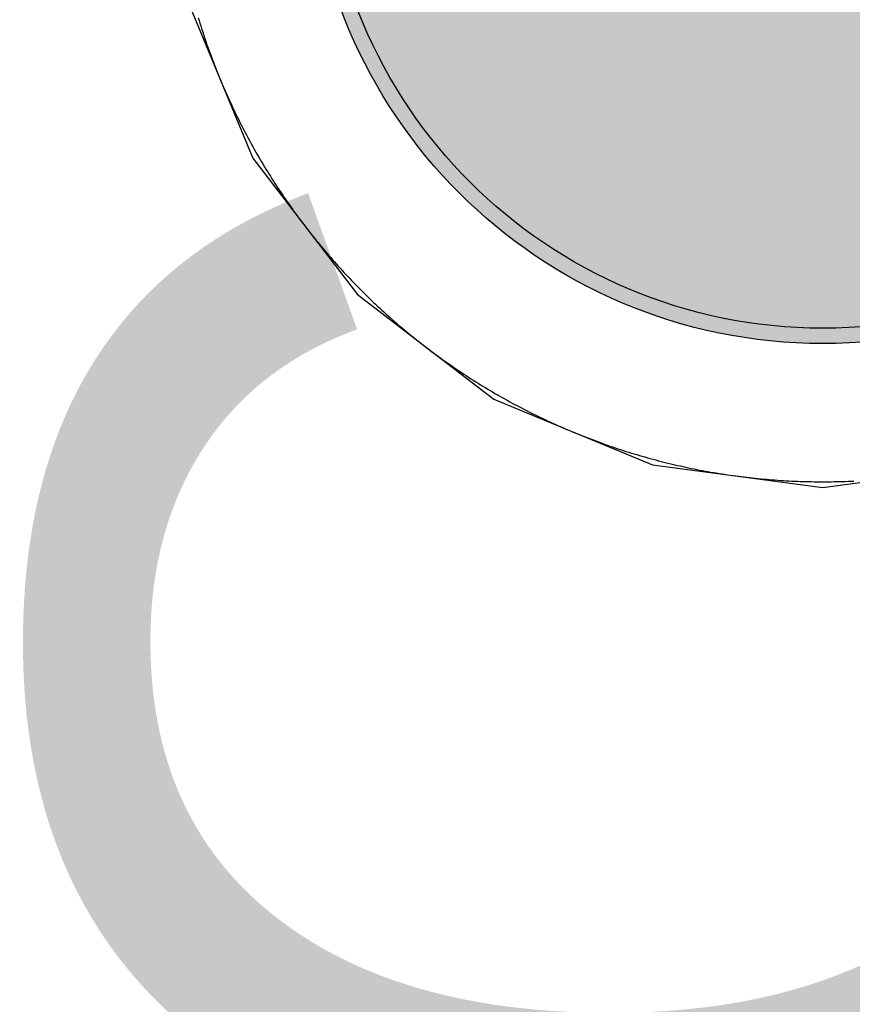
# Model space of a CAD drawing. Header units: millimetres. Extents: x -1.5 to 11.1, y -3 to 5.
# Tile 103 of 256: x 0.6977 to 0.7519, y 2.0235 to 2.0876. Entities that reach past the tile are written whole.
import ezdxf

# ---------------------------------------------------------------- set-up
doc = ezdxf.new("R2010")
doc.units = ezdxf.units.MM
doc.header["$MEASUREMENT"] = 0
for name, color, linetype, true_color in [('BottomLayer', 5, 'Continuous', 0x0000ff), ('BottomSolder', 6, 'Continuous', 0xff00ff), ('Metal_2', 7, 'Continuous', 0x7f0000), ('Metal_3', 7, 'Continuous', 0x3f7f00), ('TopLayer', 1, 'Continuous', 0xff0000), ('TopOverlay', 2, 'Continuous', 0xffff00), ('TopSolder', 7, 'Continuous', 0x7f007f)]:
    doc.layers.add(name, color=color, linetype=linetype, true_color=true_color)
doc.styles.add('textstyle84', font='txt')

# ---------------------------------------------------------------- blocks, each defined once
blk = doc.blocks.new('USB_I_________5')
at = {"layer": 'BottomLayer', "true_color": 0x0000ff}
h = blk.add_hatch(color=5, dxfattribs=at)
edge = h.paths.add_edge_path(flags=0)
edge.add_arc((0.4, 0.1), 0.0325, 0, 360)
at = {"layer": 'BottomSolder', "true_color": 0xff00ff}
h = blk.add_hatch(color=6, dxfattribs=at)
edge = h.paths.add_edge_path(flags=0)
edge.add_arc((0.4, 0.1), 0.0335, 0, 360)
at = {"layer": 'Metal_2', "true_color": 0x7f0000}
h = blk.add_hatch(color=16, dxfattribs=at)
edge = h.paths.add_edge_path(flags=0)
edge.add_arc((0.4, 0.1), 0.0325, 0, 360)
at = {"layer": 'Metal_3', "true_color": 0x3f7f00}
h = blk.add_hatch(color=76, dxfattribs=at)
edge = h.paths.add_edge_path(flags=0)
edge.add_arc((0.4, 0.1), 0.0325, 0, 360)
at = {"layer": 'TopLayer', "true_color": 0xff0000}
h = blk.add_hatch(color=1, dxfattribs=at)
edge = h.paths.add_edge_path(flags=0)
edge.add_arc((0.4, 0.1), 0.0325, 0, 360)
at = {"layer": 'TopSolder', "true_color": 0x7f007f}
h = blk.add_hatch(color=216, dxfattribs=at)
edge = h.paths.add_edge_path(flags=0)
edge.add_arc((0.4, 0.1), 0.0335, 0, 360)
at = {"layer": 'BottomLayer', "color": 5, "true_color": 0x0000ff}
blk.add_circle((0.4, 0.1), 0.0325, dxfattribs=at)
at = {"layer": 'BottomSolder', "color": 6, "true_color": 0xff00ff}
blk.add_circle((0.4, 0.1), 0.0335, dxfattribs=at)
at = {"layer": 'Metal_2', "color": 16, "true_color": 0x7f0000}
blk.add_circle((0.4, 0.1), 0.0325, dxfattribs=at)
at = {"layer": 'Metal_3', "color": 76, "true_color": 0x3f7f00}
blk.add_circle((0.4, 0.1), 0.0325, dxfattribs=at)
at = {"layer": 'TopLayer', "color": 1, "true_color": 0xff0000}
blk.add_circle((0.4, 0.1), 0.0325, dxfattribs=at)
at = {"layer": 'TopSolder', "color": 216, "true_color": 0x7f007f}
blk.add_circle((0.4, 0.1), 0.0335, dxfattribs=at)

msp = doc.modelspace()

# ---------------------------------------------------------------- linework, layer by layer
at = {"layer": 'BottomLayer'}
for p, q in [((0.708594, 2.088905), (0.712876, 2.078567)), ((0.712876, 2.078567), (0.719689, 2.069689)), ((0.719689, 2.069689), (0.728567, 2.062876)), ((0.728567, 2.062876), (0.738905, 2.058594)), ((0.738905, 2.058594), (0.75, 2.057133)), ((0.75, 2.057133), (0.761095, 2.058594))]:
    msp.add_line(p, q, dxfattribs=at)
at = {"layer": 'Metal_2'}
for p, q in [((0.709317, 2.087707), (0.70937, 2.087531)), ((0.70937, 2.087531), (0.709424, 2.087356)), ((0.709424, 2.087356), (0.709479, 2.087181)), ((0.709479, 2.087181), (0.709535, 2.087006)), ((0.709535, 2.087006), (0.709591, 2.086832)), ((0.709591, 2.086832), (0.709649, 2.086658)), ((0.709649, 2.086658), (0.709707, 2.086484)), ((0.709707, 2.086484), (0.709765, 2.08631)), ((0.709765, 2.08631), (0.709825, 2.086136)), ((0.709825, 2.086136), (0.709885, 2.085963)), ((0.709885, 2.085963), (0.709946, 2.08579)), ((0.709946, 2.08579), (0.710008, 2.085617)), ((0.710008, 2.085617), (0.71007, 2.085445)), ((0.71007, 2.085445), (0.710133, 2.085273)), ((0.710133, 2.085273), (0.710197, 2.085101)), ((0.710197, 2.085101), (0.710262, 2.084929)), ((0.710262, 2.084929), (0.710327, 2.084758)), ((0.710327, 2.084758), (0.710393, 2.084587)), ((0.710393, 2.084587), (0.71046, 2.084416)), ((0.71046, 2.084416), (0.710528, 2.084246)), ((0.710528, 2.084246), (0.710596, 2.084075)), ((0.710596, 2.084075), (0.710665, 2.083906)), ((0.710665, 2.083906), (0.710735, 2.083736)), ((0.710735, 2.083736), (0.710806, 2.083567)), ((0.710806, 2.083567), (0.710877, 2.083398)), ((0.710877, 2.083398), (0.710949, 2.083229)), ((0.710949, 2.083229), (0.711022, 2.083061)), ((0.711022, 2.083061), (0.711095, 2.082893)), ((0.711095, 2.082893), (0.711169, 2.082725)), ((0.711169, 2.082725), (0.711244, 2.082557)), ((0.711244, 2.082557), (0.71132, 2.08239)), ((0.71132, 2.08239), (0.711396, 2.082224)), ((0.711396, 2.082224), (0.711473, 2.082057)), ((0.711473, 2.082057), (0.711551, 2.081891)), ((0.711551, 2.081891), (0.71163, 2.081725)), ((0.71163, 2.081725), (0.711709, 2.08156)), ((0.711709, 2.08156), (0.711789, 2.081395)), ((0.711789, 2.081395), (0.711869, 2.08123)), ((0.711869, 2.08123), (0.711951, 2.081066)), ((0.711951, 2.081066), (0.712033, 2.080902)), ((0.712033, 2.080902), (0.712116, 2.080738)), ((0.712116, 2.080738), (0.712199, 2.080575)), ((0.712199, 2.080575), (0.712283, 2.080412)), ((0.712283, 2.080412), (0.712368, 2.080249)), ((0.712368, 2.080249), (0.712454, 2.080087)), ((0.712454, 2.080087), (0.71254, 2.079925)), ((0.71254, 2.079925), (0.712627, 2.079764)), ((0.712627, 2.079764), (0.712715, 2.079603)), ((0.712715, 2.079603), (0.712803, 2.079442)), ((0.712803, 2.079442), (0.712892, 2.079282)), ((0.712892, 2.079282), (0.712982, 2.079122)), ((0.712982, 2.079122), (0.713072, 2.078962)), ((0.713072, 2.078962), (0.713163, 2.078803)), ((0.713163, 2.078803), (0.713255, 2.078644)), ((0.713255, 2.078644), (0.713348, 2.078486)), ((0.713348, 2.078486), (0.713441, 2.078328)), ((0.713441, 2.078328), (0.713535, 2.07817)), ((0.713535, 2.07817), (0.713629, 2.078013)), ((0.713629, 2.078013), (0.713724, 2.077856)), ((0.713724, 2.077856), (0.71382, 2.0777)), ((0.71382, 2.0777), (0.713917, 2.077544)), ((0.713917, 2.077544), (0.714014, 2.077389)), ((0.714014, 2.077389), (0.714112, 2.077234)), ((0.714112, 2.077234), (0.714211, 2.077079)), ((0.714211, 2.077079), (0.71431, 2.076925)), ((0.71431, 2.076925), (0.71441, 2.076771)), ((0.71441, 2.076771), (0.71451, 2.076617)), ((0.71451, 2.076617), (0.714612, 2.076465)), ((0.714612, 2.076465), (0.714714, 2.076312)), ((0.714714, 2.076312), (0.714816, 2.07616)), ((0.714816, 2.07616), (0.714919, 2.076008)), ((0.714919, 2.076008), (0.715023, 2.075857)), ((0.715023, 2.075857), (0.715128, 2.075706)), ((0.715128, 2.075706), (0.715233, 2.075556)), ((0.715233, 2.075556), (0.715339, 2.075406)), ((0.715339, 2.075406), (0.715445, 2.075257)), ((0.715445, 2.075257), (0.715552, 2.075108)), ((0.715552, 2.075108), (0.71566, 2.07496)), ((0.71566, 2.07496), (0.715768, 2.074812)), ((0.715768, 2.074812), (0.715877, 2.074664)), ((0.715877, 2.074664), (0.715987, 2.074517)), ((0.715987, 2.074517), (0.716097, 2.074371)), ((0.716097, 2.074371), (0.716208, 2.074225)), ((0.716208, 2.074225), (0.71632, 2.074079)), ((0.71632, 2.074079), (0.716432, 2.073934)), ((0.716432, 2.073934), (0.716545, 2.073789)), ((0.716545, 2.073789), (0.716658, 2.073645)), ((0.716658, 2.073645), (0.716772, 2.073502)), ((0.716772, 2.073502), (0.716887, 2.073358)), ((0.716887, 2.073358), (0.717002, 2.073216)), ((0.717002, 2.073216), (0.717118, 2.073074)), ((0.717118, 2.073074), (0.717234, 2.072932)), ((0.717234, 2.072932), (0.717352, 2.072791)), ((0.717352, 2.072791), (0.717469, 2.07265)), ((0.717469, 2.07265), (0.717588, 2.07251)), ((0.717588, 2.07251), (0.717707, 2.07237)), ((0.717707, 2.07237), (0.717826, 2.072231)), ((0.717826, 2.072231), (0.717946, 2.072093)), ((0.717946, 2.072093), (0.718067, 2.071955)), ((0.718067, 2.071955), (0.718188, 2.071817)), ((0.718188, 2.071817), (0.71831, 2.07168)), ((0.71831, 2.07168), (0.718433, 2.071544)), ((0.718433, 2.071544), (0.718556, 2.071408)), ((0.718556, 2.071408), (0.718679, 2.071272)), ((0.718679, 2.071272), (0.718804, 2.071137)), ((0.718804, 2.071137), (0.718928, 2.071003)), ((0.718928, 2.071003), (0.719054, 2.070869)), ((0.719054, 2.070869), (0.71918, 2.070736)), ((0.71918, 2.070736), (0.719306, 2.070603)), ((0.719306, 2.070603), (0.719434, 2.070471)), ((0.719434, 2.070471), (0.719561, 2.07034)), ((0.719561, 2.07034), (0.71969, 2.070208)), ((0.71969, 2.070208), (0.719819, 2.070078)), ((0.719819, 2.070078), (0.719948, 2.069948)), ((0.719948, 2.069948), (0.720078, 2.069818)), ((0.720078, 2.069818), (0.720208, 2.06969)), ((0.720208, 2.06969), (0.72034, 2.069561)), ((0.72034, 2.069561), (0.720471, 2.069434)), ((0.720471, 2.069434), (0.720603, 2.069307)), ((0.720603, 2.069307), (0.720736, 2.06918)), ((0.720736, 2.06918), (0.720869, 2.069054)), ((0.720869, 2.069054), (0.721003, 2.068929)), ((0.721003, 2.068929), (0.721137, 2.068804)), ((0.721137, 2.068804), (0.721272, 2.068679)), ((0.721272, 2.068679), (0.721408, 2.068556)), ((0.721408, 2.068556), (0.721544, 2.068433)), ((0.721544, 2.068433), (0.72168, 2.06831)), ((0.72168, 2.06831), (0.721817, 2.068188)), ((0.721817, 2.068188), (0.721955, 2.068067)), ((0.721955, 2.068067), (0.722093, 2.067946)), ((0.722093, 2.067946), (0.722231, 2.067826)), ((0.722231, 2.067826), (0.722371, 2.067706)), ((0.722371, 2.067706), (0.72251, 2.067588)), ((0.72251, 2.067588), (0.72265, 2.067469)), ((0.72265, 2.067469), (0.722791, 2.067352)), ((0.722791, 2.067352), (0.722932, 2.067234)), ((0.722932, 2.067234), (0.723074, 2.067118)), ((0.723074, 2.067118), (0.723216, 2.067002)), ((0.723216, 2.067002), (0.723359, 2.066887)), ((0.723359, 2.066887), (0.723502, 2.066772)), ((0.723502, 2.066772), (0.723645, 2.066658)), ((0.723645, 2.066658), (0.723789, 2.066545)), ((0.723789, 2.066545), (0.723934, 2.066432)), ((0.723934, 2.066432), (0.724079, 2.06632)), ((0.724079, 2.06632), (0.724225, 2.066208)), ((0.724225, 2.066208), (0.724371, 2.066097)), ((0.724371, 2.066097), (0.724517, 2.065987)), ((0.724517, 2.065987), (0.724664, 2.065877)), ((0.724664, 2.065877), (0.724812, 2.065768)), ((0.724812, 2.065768), (0.72496, 2.06566)), ((0.72496, 2.06566), (0.725108, 2.065552)), ((0.725108, 2.065552), (0.725257, 2.065445)), ((0.725257, 2.065445), (0.725406, 2.065339)), ((0.725406, 2.065339), (0.725556, 2.065233)), ((0.725556, 2.065233), (0.725707, 2.065128)), ((0.725707, 2.065128), (0.725857, 2.065023)), ((0.725857, 2.065023), (0.726008, 2.064919)), ((0.726008, 2.064919), (0.72616, 2.064816)), ((0.72616, 2.064816), (0.726312, 2.064713)), ((0.726312, 2.064713), (0.726464, 2.064612)), ((0.726464, 2.064612), (0.726617, 2.06451)), ((0.726617, 2.06451), (0.726771, 2.06441)), ((0.726771, 2.06441), (0.726925, 2.06431)), ((0.726925, 2.06431), (0.727079, 2.064211)), ((0.727079, 2.064211), (0.727233, 2.064112)), ((0.727233, 2.064112), (0.727389, 2.064014)), ((0.727389, 2.064014), (0.727544, 2.063917)), ((0.727544, 2.063917), (0.7277, 2.06382)), ((0.7277, 2.06382), (0.727856, 2.063724)), ((0.727856, 2.063724), (0.728013, 2.063629)), ((0.728013, 2.063629), (0.72817, 2.063535)), ((0.72817, 2.063535), (0.728328, 2.063441)), ((0.728328, 2.063441), (0.728486, 2.063348)), ((0.728486, 2.063348), (0.728644, 2.063255)), ((0.728644, 2.063255), (0.728803, 2.063163)), ((0.728803, 2.063163), (0.728962, 2.063072)), ((0.728962, 2.063072), (0.729122, 2.062982)), ((0.729122, 2.062982), (0.729282, 2.062892)), ((0.729282, 2.062892), (0.729442, 2.062803)), ((0.729442, 2.062803), (0.729603, 2.062714)), ((0.729603, 2.062714), (0.729764, 2.062627)), ((0.729764, 2.062627), (0.729925, 2.06254)), ((0.729925, 2.06254), (0.730087, 2.062454)), ((0.730087, 2.062454), (0.730249, 2.062368)), ((0.730249, 2.062368), (0.730412, 2.062283)), ((0.730412, 2.062283), (0.730575, 2.062199)), ((0.730575, 2.062199), (0.730738, 2.062115)), ((0.730738, 2.062115), (0.730902, 2.062033)), ((0.730902, 2.062033), (0.731066, 2.061951)), ((0.731066, 2.061951), (0.73123, 2.061869)), ((0.73123, 2.061869), (0.731395, 2.061789)), ((0.731395, 2.061789), (0.73156, 2.061709)), ((0.73156, 2.061709), (0.731725, 2.06163)), ((0.731725, 2.06163), (0.731891, 2.061551)), ((0.731891, 2.061551), (0.732057, 2.061473)), ((0.732057, 2.061473), (0.732224, 2.061396)), ((0.732224, 2.061396), (0.73239, 2.06132)), ((0.73239, 2.06132), (0.732557, 2.061244)), ((0.732557, 2.061244), (0.732725, 2.061169)), ((0.732725, 2.061169), (0.732893, 2.061095)), ((0.732893, 2.061095), (0.733061, 2.061022)), ((0.733061, 2.061022), (0.733229, 2.060949)), ((0.733229, 2.060949), (0.733398, 2.060877)), ((0.733398, 2.060877), (0.733567, 2.060806)), ((0.733567, 2.060806), (0.733736, 2.060735)), ((0.733736, 2.060735), (0.733905, 2.060665)), ((0.733905, 2.060665), (0.734075, 2.060596)), ((0.734075, 2.060596), (0.734246, 2.060528)), ((0.734246, 2.060528), (0.734416, 2.06046)), ((0.734416, 2.06046), (0.734587, 2.060393)), ((0.734587, 2.060393), (0.734758, 2.060327)), ((0.734758, 2.060327), (0.734929, 2.060262)), ((0.734929, 2.060262), (0.735101, 2.060197)), ((0.735101, 2.060197), (0.735273, 2.060133)), ((0.735273, 2.060133), (0.735445, 2.06007)), ((0.735445, 2.06007), (0.735617, 2.060008)), ((0.735617, 2.060008), (0.73579, 2.059946)), ((0.73579, 2.059946), (0.735963, 2.059885)), ((0.735963, 2.059885), (0.736136, 2.059825)), ((0.736136, 2.059825), (0.73631, 2.059765)), ((0.73631, 2.059765), (0.736484, 2.059706)), ((0.736484, 2.059706), (0.736658, 2.059649)), ((0.736658, 2.059649), (0.736832, 2.059591)), ((0.736832, 2.059591), (0.737006, 2.059535)), ((0.737006, 2.059535), (0.737181, 2.059479)), ((0.737181, 2.059479), (0.737356, 2.059424)), ((0.737356, 2.059424), (0.737531, 2.05937)), ((0.737531, 2.05937), (0.737707, 2.059317)), ((0.737707, 2.059317), (0.737882, 2.059264)), ((0.737882, 2.059264), (0.738058, 2.059212)), ((0.738058, 2.059212), (0.738235, 2.059161)), ((0.738235, 2.059161), (0.738411, 2.059111)), ((0.738411, 2.059111), (0.738587, 2.059061)), ((0.738587, 2.059061), (0.738764, 2.059012)), ((0.738764, 2.059012), (0.738941, 2.058964)), ((0.738941, 2.058964), (0.739118, 2.058917)), ((0.739118, 2.058917), (0.739296, 2.05887)), ((0.739296, 2.05887), (0.739473, 2.058824)), ((0.739473, 2.058824), (0.739651, 2.058779)), ((0.739651, 2.058779), (0.739829, 2.058735)), ((0.739829, 2.058735), (0.740007, 2.058691)), ((0.740007, 2.058691), (0.740186, 2.058649)), ((0.740186, 2.058649), (0.740364, 2.058607)), ((0.740364, 2.058607), (0.740543, 2.058565)), ((0.740543, 2.058565), (0.740722, 2.058525)), ((0.740722, 2.058525), (0.740901, 2.058485)), ((0.740901, 2.058485), (0.74108, 2.058447)), ((0.74108, 2.058447), (0.741259, 2.058408)), ((0.741259, 2.058408), (0.741439, 2.058371)), ((0.741439, 2.058371), (0.741619, 2.058334)), ((0.741619, 2.058334), (0.741799, 2.058299)), ((0.741799, 2.058299), (0.741979, 2.058264)), ((0.741979, 2.058264), (0.742159, 2.058229)), ((0.742159, 2.058229), (0.742339, 2.058196)), ((0.742339, 2.058196), (0.74252, 2.058163)), ((0.74252, 2.058163), (0.7427, 2.058132)), ((0.7427, 2.058132), (0.742881, 2.0581)), ((0.742881, 2.0581), (0.743062, 2.05807)), ((0.743062, 2.05807), (0.743243, 2.058041)), ((0.743243, 2.058041), (0.743424, 2.058012)), ((0.743424, 2.058012), (0.743605, 2.057984)), ((0.743605, 2.057984), (0.743787, 2.057956)), ((0.743787, 2.057956), (0.743968, 2.05793)), ((0.743968, 2.05793), (0.74415, 2.057904)), ((0.74415, 2.057904), (0.744331, 2.05788)), ((0.744331, 2.05788), (0.744513, 2.057856)), ((0.744513, 2.057856), (0.744695, 2.057832)), ((0.744695, 2.057832), (0.744877, 2.05781)), ((0.744877, 2.05781), (0.745059, 2.057788)), ((0.745059, 2.057788), (0.745242, 2.057767)), ((0.745242, 2.057767), (0.745424, 2.057747)), ((0.745424, 2.057747), (0.745606, 2.057728)), ((0.745606, 2.057728), (0.745789, 2.057709)), ((0.745789, 2.057709), (0.745971, 2.057691)), ((0.745971, 2.057691), (0.746154, 2.057674)), ((0.746154, 2.057674), (0.746336, 2.057658)), ((0.746336, 2.057658), (0.746519, 2.057643)), ((0.746519, 2.057643), (0.746702, 2.057628)), ((0.746702, 2.057628), (0.746885, 2.057614)), ((0.746885, 2.057614), (0.747068, 2.057601)), ((0.747068, 2.057601), (0.747251, 2.057589)), ((0.747251, 2.057589), (0.747434, 2.057577)), ((0.747434, 2.057577), (0.747617, 2.057567)), ((0.747617, 2.057567), (0.7478, 2.057557)), ((0.7478, 2.057557), (0.747983, 2.057548)), ((0.747983, 2.057548), (0.748166, 2.057539)), ((0.748166, 2.057539), (0.74835, 2.057532)), ((0.74835, 2.057532), (0.748533, 2.057525)), ((0.748533, 2.057525), (0.748716, 2.057519)), ((0.748716, 2.057519), (0.7489, 2.057514)), ((0.7489, 2.057514), (0.749083, 2.05751)), ((0.749083, 2.05751), (0.749266, 2.057506)), ((0.749266, 2.057506), (0.74945, 2.057504)), ((0.74945, 2.057504), (0.749633, 2.057501)), ((0.749633, 2.057501), (0.749817, 2.0575)), ((0.749817, 2.0575), (0.75, 2.0575)), ((0.75, 2.0575), (0.750183, 2.0575)), ((0.750183, 2.0575), (0.750367, 2.057501)), ((0.750367, 2.057501), (0.75055, 2.057504)), ((0.75055, 2.057504), (0.750734, 2.057506)), ((0.750734, 2.057506), (0.750917, 2.05751)), ((0.750917, 2.05751), (0.7511, 2.057514)), ((0.7511, 2.057514), (0.751284, 2.057519)), ((0.751284, 2.057519), (0.751467, 2.057525)), ((0.751467, 2.057525), (0.75165, 2.057532)), ((0.75165, 2.057532), (0.751834, 2.057539)), ((0.751834, 2.057539), (0.752017, 2.057548))]:
    msp.add_line(p, q, dxfattribs=at)
at = {"layer": 'Metal_3'}
for p, q in [((0.709317, 2.087707), (0.70937, 2.087531)), ((0.70937, 2.087531), (0.709424, 2.087356)), ((0.709424, 2.087356), (0.709479, 2.087181)), ((0.709479, 2.087181), (0.709535, 2.087006)), ((0.709535, 2.087006), (0.709591, 2.086832)), ((0.709591, 2.086832), (0.709649, 2.086658)), ((0.709649, 2.086658), (0.709707, 2.086484)), ((0.709707, 2.086484), (0.709765, 2.08631)), ((0.709765, 2.08631), (0.709825, 2.086136)), ((0.709825, 2.086136), (0.709885, 2.085963)), ((0.709885, 2.085963), (0.709946, 2.08579)), ((0.709946, 2.08579), (0.710008, 2.085617)), ((0.710008, 2.085617), (0.71007, 2.085445)), ((0.71007, 2.085445), (0.710133, 2.085273)), ((0.710133, 2.085273), (0.710197, 2.085101)), ((0.710197, 2.085101), (0.710262, 2.084929)), ((0.710262, 2.084929), (0.710327, 2.084758)), ((0.710327, 2.084758), (0.710393, 2.084587)), ((0.710393, 2.084587), (0.71046, 2.084416)), ((0.71046, 2.084416), (0.710528, 2.084246)), ((0.710528, 2.084246), (0.710596, 2.084075)), ((0.710596, 2.084075), (0.710665, 2.083906)), ((0.710665, 2.083906), (0.710735, 2.083736)), ((0.710735, 2.083736), (0.710806, 2.083567)), ((0.710806, 2.083567), (0.710877, 2.083398)), ((0.710877, 2.083398), (0.710949, 2.083229)), ((0.710949, 2.083229), (0.711022, 2.083061)), ((0.711022, 2.083061), (0.711095, 2.082893)), ((0.711095, 2.082893), (0.711169, 2.082725)), ((0.711169, 2.082725), (0.711244, 2.082557)), ((0.711244, 2.082557), (0.71132, 2.08239)), ((0.71132, 2.08239), (0.711396, 2.082224)), ((0.711396, 2.082224), (0.711473, 2.082057)), ((0.711473, 2.082057), (0.711551, 2.081891)), ((0.711551, 2.081891), (0.71163, 2.081725)), ((0.71163, 2.081725), (0.711709, 2.08156)), ((0.711709, 2.08156), (0.711789, 2.081395)), ((0.711789, 2.081395), (0.711869, 2.08123)), ((0.711869, 2.08123), (0.711951, 2.081066)), ((0.711951, 2.081066), (0.712033, 2.080902)), ((0.712033, 2.080902), (0.712116, 2.080738)), ((0.712116, 2.080738), (0.712199, 2.080575)), ((0.712199, 2.080575), (0.712283, 2.080412)), ((0.712283, 2.080412), (0.712368, 2.080249)), ((0.712368, 2.080249), (0.712454, 2.080087)), ((0.712454, 2.080087), (0.71254, 2.079925)), ((0.71254, 2.079925), (0.712627, 2.079764)), ((0.712627, 2.079764), (0.712715, 2.079603)), ((0.712715, 2.079603), (0.712803, 2.079442)), ((0.712803, 2.079442), (0.712892, 2.079282)), ((0.712892, 2.079282), (0.712982, 2.079122)), ((0.712982, 2.079122), (0.713072, 2.078962)), ((0.713072, 2.078962), (0.713163, 2.078803)), ((0.713163, 2.078803), (0.713255, 2.078644)), ((0.713255, 2.078644), (0.713348, 2.078486)), ((0.713348, 2.078486), (0.713441, 2.078328)), ((0.713441, 2.078328), (0.713535, 2.07817)), ((0.713535, 2.07817), (0.713629, 2.078013)), ((0.713629, 2.078013), (0.713724, 2.077856)), ((0.713724, 2.077856), (0.71382, 2.0777)), ((0.71382, 2.0777), (0.713917, 2.077544)), ((0.713917, 2.077544), (0.714014, 2.077389)), ((0.714014, 2.077389), (0.714112, 2.077234)), ((0.714112, 2.077234), (0.714211, 2.077079)), ((0.714211, 2.077079), (0.71431, 2.076925)), ((0.71431, 2.076925), (0.71441, 2.076771)), ((0.71441, 2.076771), (0.71451, 2.076617)), ((0.71451, 2.076617), (0.714612, 2.076465)), ((0.714612, 2.076465), (0.714714, 2.076312)), ((0.714714, 2.076312), (0.714816, 2.07616)), ((0.714816, 2.07616), (0.714919, 2.076008)), ((0.714919, 2.076008), (0.715023, 2.075857)), ((0.715023, 2.075857), (0.715128, 2.075706)), ((0.715128, 2.075706), (0.715233, 2.075556)), ((0.715233, 2.075556), (0.715339, 2.075406)), ((0.715339, 2.075406), (0.715445, 2.075257)), ((0.715445, 2.075257), (0.715552, 2.075108)), ((0.715552, 2.075108), (0.71566, 2.07496)), ((0.71566, 2.07496), (0.715768, 2.074812)), ((0.715768, 2.074812), (0.715877, 2.074664)), ((0.715877, 2.074664), (0.715987, 2.074517)), ((0.715987, 2.074517), (0.716097, 2.074371)), ((0.716097, 2.074371), (0.716208, 2.074225)), ((0.716208, 2.074225), (0.71632, 2.074079)), ((0.71632, 2.074079), (0.716432, 2.073934)), ((0.716432, 2.073934), (0.716545, 2.073789)), ((0.716545, 2.073789), (0.716658, 2.073645)), ((0.716658, 2.073645), (0.716772, 2.073502)), ((0.716772, 2.073502), (0.716887, 2.073358)), ((0.716887, 2.073358), (0.717002, 2.073216)), ((0.717002, 2.073216), (0.717118, 2.073074)), ((0.717118, 2.073074), (0.717234, 2.072932)), ((0.717234, 2.072932), (0.717352, 2.072791)), ((0.717352, 2.072791), (0.717469, 2.07265)), ((0.717469, 2.07265), (0.717588, 2.07251)), ((0.717588, 2.07251), (0.717707, 2.07237)), ((0.717707, 2.07237), (0.717826, 2.072231)), ((0.717826, 2.072231), (0.717946, 2.072093)), ((0.717946, 2.072093), (0.718067, 2.071955)), ((0.718067, 2.071955), (0.718188, 2.071817)), ((0.718188, 2.071817), (0.71831, 2.07168)), ((0.71831, 2.07168), (0.718433, 2.071544)), ((0.718433, 2.071544), (0.718556, 2.071408)), ((0.718556, 2.071408), (0.718679, 2.071272)), ((0.718679, 2.071272), (0.718804, 2.071137)), ((0.718804, 2.071137), (0.718928, 2.071003)), ((0.718928, 2.071003), (0.719054, 2.070869)), ((0.719054, 2.070869), (0.71918, 2.070736)), ((0.71918, 2.070736), (0.719306, 2.070603)), ((0.719306, 2.070603), (0.719434, 2.070471)), ((0.719434, 2.070471), (0.719561, 2.07034)), ((0.719561, 2.07034), (0.71969, 2.070208)), ((0.71969, 2.070208), (0.719819, 2.070078)), ((0.719819, 2.070078), (0.719948, 2.069948)), ((0.719948, 2.069948), (0.720078, 2.069818)), ((0.720078, 2.069818), (0.720208, 2.06969)), ((0.720208, 2.06969), (0.72034, 2.069561)), ((0.72034, 2.069561), (0.720471, 2.069434)), ((0.720471, 2.069434), (0.720603, 2.069307)), ((0.720603, 2.069307), (0.720736, 2.06918)), ((0.720736, 2.06918), (0.720869, 2.069054)), ((0.720869, 2.069054), (0.721003, 2.068929)), ((0.721003, 2.068929), (0.721137, 2.068804)), ((0.721137, 2.068804), (0.721272, 2.068679)), ((0.721272, 2.068679), (0.721408, 2.068556)), ((0.721408, 2.068556), (0.721544, 2.068433)), ((0.721544, 2.068433), (0.72168, 2.06831)), ((0.72168, 2.06831), (0.721817, 2.068188)), ((0.721817, 2.068188), (0.721955, 2.068067)), ((0.721955, 2.068067), (0.722093, 2.067946)), ((0.722093, 2.067946), (0.722231, 2.067826)), ((0.722231, 2.067826), (0.722371, 2.067706)), ((0.722371, 2.067706), (0.72251, 2.067588)), ((0.72251, 2.067588), (0.72265, 2.067469)), ((0.72265, 2.067469), (0.722791, 2.067352)), ((0.722791, 2.067352), (0.722932, 2.067234)), ((0.722932, 2.067234), (0.723074, 2.067118)), ((0.723074, 2.067118), (0.723216, 2.067002)), ((0.723216, 2.067002), (0.723359, 2.066887)), ((0.723359, 2.066887), (0.723502, 2.066772)), ((0.723502, 2.066772), (0.723645, 2.066658)), ((0.723645, 2.066658), (0.723789, 2.066545)), ((0.723789, 2.066545), (0.723934, 2.066432)), ((0.723934, 2.066432), (0.724079, 2.06632)), ((0.724079, 2.06632), (0.724225, 2.066208)), ((0.724225, 2.066208), (0.724371, 2.066097)), ((0.724371, 2.066097), (0.724517, 2.065987)), ((0.724517, 2.065987), (0.724664, 2.065877)), ((0.724664, 2.065877), (0.724812, 2.065768)), ((0.724812, 2.065768), (0.72496, 2.06566)), ((0.72496, 2.06566), (0.725108, 2.065552)), ((0.725108, 2.065552), (0.725257, 2.065445)), ((0.725257, 2.065445), (0.725406, 2.065339)), ((0.725406, 2.065339), (0.725556, 2.065233)), ((0.725556, 2.065233), (0.725707, 2.065128)), ((0.725707, 2.065128), (0.725857, 2.065023)), ((0.725857, 2.065023), (0.726008, 2.064919)), ((0.726008, 2.064919), (0.72616, 2.064816)), ((0.72616, 2.064816), (0.726312, 2.064713)), ((0.726312, 2.064713), (0.726464, 2.064612)), ((0.726464, 2.064612), (0.726617, 2.06451)), ((0.726617, 2.06451), (0.726771, 2.06441)), ((0.726771, 2.06441), (0.726925, 2.06431)), ((0.726925, 2.06431), (0.727079, 2.064211)), ((0.727079, 2.064211), (0.727233, 2.064112)), ((0.727233, 2.064112), (0.727389, 2.064014)), ((0.727389, 2.064014), (0.727544, 2.063917)), ((0.727544, 2.063917), (0.7277, 2.06382)), ((0.7277, 2.06382), (0.727856, 2.063724)), ((0.727856, 2.063724), (0.728013, 2.063629)), ((0.728013, 2.063629), (0.72817, 2.063535)), ((0.72817, 2.063535), (0.728328, 2.063441)), ((0.728328, 2.063441), (0.728486, 2.063348)), ((0.728486, 2.063348), (0.728644, 2.063255)), ((0.728644, 2.063255), (0.728803, 2.063163)), ((0.728803, 2.063163), (0.728962, 2.063072)), ((0.728962, 2.063072), (0.729122, 2.062982)), ((0.729122, 2.062982), (0.729282, 2.062892)), ((0.729282, 2.062892), (0.729442, 2.062803)), ((0.729442, 2.062803), (0.729603, 2.062714)), ((0.729603, 2.062714), (0.729764, 2.062627)), ((0.729764, 2.062627), (0.729925, 2.06254)), ((0.729925, 2.06254), (0.730087, 2.062454)), ((0.730087, 2.062454), (0.730249, 2.062368)), ((0.730249, 2.062368), (0.730412, 2.062283)), ((0.730412, 2.062283), (0.730575, 2.062199)), ((0.730575, 2.062199), (0.730738, 2.062115)), ((0.730738, 2.062115), (0.730902, 2.062033)), ((0.730902, 2.062033), (0.731066, 2.061951)), ((0.731066, 2.061951), (0.73123, 2.061869)), ((0.73123, 2.061869), (0.731395, 2.061789)), ((0.731395, 2.061789), (0.73156, 2.061709)), ((0.73156, 2.061709), (0.731725, 2.06163)), ((0.731725, 2.06163), (0.731891, 2.061551)), ((0.731891, 2.061551), (0.732057, 2.061473)), ((0.732057, 2.061473), (0.732224, 2.061396)), ((0.732224, 2.061396), (0.73239, 2.06132)), ((0.73239, 2.06132), (0.732557, 2.061244)), ((0.732557, 2.061244), (0.732725, 2.061169)), ((0.732725, 2.061169), (0.732893, 2.061095)), ((0.732893, 2.061095), (0.733061, 2.061022)), ((0.733061, 2.061022), (0.733229, 2.060949)), ((0.733229, 2.060949), (0.733398, 2.060877)), ((0.733398, 2.060877), (0.733567, 2.060806)), ((0.733567, 2.060806), (0.733736, 2.060735)), ((0.733736, 2.060735), (0.733905, 2.060665)), ((0.733905, 2.060665), (0.734075, 2.060596)), ((0.734075, 2.060596), (0.734246, 2.060528)), ((0.734246, 2.060528), (0.734416, 2.06046)), ((0.734416, 2.06046), (0.734587, 2.060393)), ((0.734587, 2.060393), (0.734758, 2.060327)), ((0.734758, 2.060327), (0.734929, 2.060262)), ((0.734929, 2.060262), (0.735101, 2.060197)), ((0.735101, 2.060197), (0.735273, 2.060133)), ((0.735273, 2.060133), (0.735445, 2.06007)), ((0.735445, 2.06007), (0.735617, 2.060008)), ((0.735617, 2.060008), (0.73579, 2.059946)), ((0.73579, 2.059946), (0.735963, 2.059885)), ((0.735963, 2.059885), (0.736136, 2.059825)), ((0.736136, 2.059825), (0.73631, 2.059765)), ((0.73631, 2.059765), (0.736484, 2.059706)), ((0.736484, 2.059706), (0.736658, 2.059649)), ((0.736658, 2.059649), (0.736832, 2.059591)), ((0.736832, 2.059591), (0.737006, 2.059535)), ((0.737006, 2.059535), (0.737181, 2.059479)), ((0.737181, 2.059479), (0.737356, 2.059424)), ((0.737356, 2.059424), (0.737531, 2.05937)), ((0.737531, 2.05937), (0.737707, 2.059317)), ((0.737707, 2.059317), (0.737882, 2.059264)), ((0.737882, 2.059264), (0.738058, 2.059212)), ((0.738058, 2.059212), (0.738235, 2.059161)), ((0.738235, 2.059161), (0.738411, 2.059111)), ((0.738411, 2.059111), (0.738587, 2.059061)), ((0.738587, 2.059061), (0.738764, 2.059012)), ((0.738764, 2.059012), (0.738941, 2.058964)), ((0.738941, 2.058964), (0.739118, 2.058917)), ((0.739118, 2.058917), (0.739296, 2.05887)), ((0.739296, 2.05887), (0.739473, 2.058824)), ((0.739473, 2.058824), (0.739651, 2.058779)), ((0.739651, 2.058779), (0.739829, 2.058735)), ((0.739829, 2.058735), (0.740007, 2.058691)), ((0.740007, 2.058691), (0.740186, 2.058649)), ((0.740186, 2.058649), (0.740364, 2.058607)), ((0.740364, 2.058607), (0.740543, 2.058565)), ((0.740543, 2.058565), (0.740722, 2.058525)), ((0.740722, 2.058525), (0.740901, 2.058485)), ((0.740901, 2.058485), (0.74108, 2.058447)), ((0.74108, 2.058447), (0.741259, 2.058408)), ((0.741259, 2.058408), (0.741439, 2.058371)), ((0.741439, 2.058371), (0.741619, 2.058334)), ((0.741619, 2.058334), (0.741799, 2.058299)), ((0.741799, 2.058299), (0.741979, 2.058264)), ((0.741979, 2.058264), (0.742159, 2.058229)), ((0.742159, 2.058229), (0.742339, 2.058196)), ((0.742339, 2.058196), (0.74252, 2.058163)), ((0.74252, 2.058163), (0.7427, 2.058132)), ((0.7427, 2.058132), (0.742881, 2.0581)), ((0.742881, 2.0581), (0.743062, 2.05807)), ((0.743062, 2.05807), (0.743243, 2.058041)), ((0.743243, 2.058041), (0.743424, 2.058012)), ((0.743424, 2.058012), (0.743605, 2.057984)), ((0.743605, 2.057984), (0.743787, 2.057956)), ((0.743787, 2.057956), (0.743968, 2.05793)), ((0.743968, 2.05793), (0.74415, 2.057904)), ((0.74415, 2.057904), (0.744331, 2.05788)), ((0.744331, 2.05788), (0.744513, 2.057856)), ((0.744513, 2.057856), (0.744695, 2.057832)), ((0.744695, 2.057832), (0.744877, 2.05781)), ((0.744877, 2.05781), (0.745059, 2.057788)), ((0.745059, 2.057788), (0.745242, 2.057767)), ((0.745242, 2.057767), (0.745424, 2.057747)), ((0.745424, 2.057747), (0.745606, 2.057728)), ((0.745606, 2.057728), (0.745789, 2.057709)), ((0.745789, 2.057709), (0.745971, 2.057691)), ((0.745971, 2.057691), (0.746154, 2.057674)), ((0.746154, 2.057674), (0.746336, 2.057658)), ((0.746336, 2.057658), (0.746519, 2.057643)), ((0.746519, 2.057643), (0.746702, 2.057628)), ((0.746702, 2.057628), (0.746885, 2.057614)), ((0.746885, 2.057614), (0.747068, 2.057601)), ((0.747068, 2.057601), (0.747251, 2.057589)), ((0.747251, 2.057589), (0.747434, 2.057577)), ((0.747434, 2.057577), (0.747617, 2.057567)), ((0.747617, 2.057567), (0.7478, 2.057557)), ((0.7478, 2.057557), (0.747983, 2.057548)), ((0.747983, 2.057548), (0.748166, 2.057539)), ((0.748166, 2.057539), (0.74835, 2.057532)), ((0.74835, 2.057532), (0.748533, 2.057525)), ((0.748533, 2.057525), (0.748716, 2.057519)), ((0.748716, 2.057519), (0.7489, 2.057514)), ((0.7489, 2.057514), (0.749083, 2.05751)), ((0.749083, 2.05751), (0.749266, 2.057506)), ((0.749266, 2.057506), (0.74945, 2.057504)), ((0.74945, 2.057504), (0.749633, 2.057501)), ((0.749633, 2.057501), (0.749817, 2.0575)), ((0.749817, 2.0575), (0.75, 2.0575)), ((0.75, 2.0575), (0.750183, 2.0575)), ((0.750183, 2.0575), (0.750367, 2.057501)), ((0.750367, 2.057501), (0.75055, 2.057504)), ((0.75055, 2.057504), (0.750734, 2.057506)), ((0.750734, 2.057506), (0.750917, 2.05751)), ((0.750917, 2.05751), (0.7511, 2.057514)), ((0.7511, 2.057514), (0.751284, 2.057519)), ((0.751284, 2.057519), (0.751467, 2.057525)), ((0.751467, 2.057525), (0.75165, 2.057532)), ((0.75165, 2.057532), (0.751834, 2.057539)), ((0.751834, 2.057539), (0.752017, 2.057548))]:
    msp.add_line(p, q, dxfattribs=at)
at = {"layer": 'TopLayer'}
for p, q in [((0.709317, 2.087707), (0.70937, 2.087531)), ((0.70937, 2.087531), (0.709424, 2.087356)), ((0.709424, 2.087356), (0.709479, 2.087181)), ((0.709479, 2.087181), (0.709535, 2.087006)), ((0.709535, 2.087006), (0.709591, 2.086832)), ((0.709591, 2.086832), (0.709649, 2.086658)), ((0.709649, 2.086658), (0.709707, 2.086484)), ((0.709707, 2.086484), (0.709765, 2.08631)), ((0.709765, 2.08631), (0.709825, 2.086136)), ((0.709825, 2.086136), (0.709885, 2.085963)), ((0.709885, 2.085963), (0.709946, 2.08579)), ((0.709946, 2.08579), (0.710008, 2.085617)), ((0.710008, 2.085617), (0.71007, 2.085445)), ((0.71007, 2.085445), (0.710133, 2.085273)), ((0.710133, 2.085273), (0.710197, 2.085101)), ((0.710197, 2.085101), (0.710262, 2.084929)), ((0.710262, 2.084929), (0.710327, 2.084758)), ((0.710327, 2.084758), (0.710393, 2.084587)), ((0.710393, 2.084587), (0.71046, 2.084416)), ((0.71046, 2.084416), (0.710528, 2.084246)), ((0.710528, 2.084246), (0.710596, 2.084075)), ((0.710596, 2.084075), (0.710665, 2.083906)), ((0.710665, 2.083906), (0.710735, 2.083736)), ((0.710735, 2.083736), (0.710806, 2.083567)), ((0.710806, 2.083567), (0.710877, 2.083398)), ((0.710877, 2.083398), (0.710949, 2.083229)), ((0.710949, 2.083229), (0.711022, 2.083061)), ((0.711022, 2.083061), (0.711095, 2.082893)), ((0.711095, 2.082893), (0.711169, 2.082725)), ((0.711169, 2.082725), (0.711244, 2.082557)), ((0.711244, 2.082557), (0.71132, 2.08239)), ((0.71132, 2.08239), (0.711396, 2.082224)), ((0.711396, 2.082224), (0.711473, 2.082057)), ((0.711473, 2.082057), (0.711551, 2.081891)), ((0.711551, 2.081891), (0.71163, 2.081725)), ((0.71163, 2.081725), (0.711709, 2.08156)), ((0.711709, 2.08156), (0.711789, 2.081395)), ((0.711789, 2.081395), (0.711869, 2.08123)), ((0.711869, 2.08123), (0.711951, 2.081066)), ((0.711951, 2.081066), (0.712033, 2.080902)), ((0.712033, 2.080902), (0.712116, 2.080738)), ((0.712116, 2.080738), (0.712199, 2.080575)), ((0.712199, 2.080575), (0.712283, 2.080412)), ((0.712283, 2.080412), (0.712368, 2.080249)), ((0.712368, 2.080249), (0.712454, 2.080087)), ((0.712454, 2.080087), (0.71254, 2.079925)), ((0.71254, 2.079925), (0.712627, 2.079764)), ((0.712627, 2.079764), (0.712715, 2.079603)), ((0.712715, 2.079603), (0.712803, 2.079442)), ((0.712803, 2.079442), (0.712892, 2.079282)), ((0.712892, 2.079282), (0.712982, 2.079122)), ((0.712982, 2.079122), (0.713072, 2.078962)), ((0.713072, 2.078962), (0.713163, 2.078803)), ((0.713163, 2.078803), (0.713255, 2.078644)), ((0.713255, 2.078644), (0.713348, 2.078486)), ((0.713348, 2.078486), (0.713441, 2.078328)), ((0.713441, 2.078328), (0.713535, 2.07817)), ((0.713535, 2.07817), (0.713629, 2.078013)), ((0.713629, 2.078013), (0.713724, 2.077856)), ((0.713724, 2.077856), (0.71382, 2.0777)), ((0.71382, 2.0777), (0.713917, 2.077544)), ((0.713917, 2.077544), (0.714014, 2.077389)), ((0.714014, 2.077389), (0.714112, 2.077234)), ((0.714112, 2.077234), (0.714211, 2.077079)), ((0.714211, 2.077079), (0.71431, 2.076925)), ((0.71431, 2.076925), (0.71441, 2.076771)), ((0.71441, 2.076771), (0.71451, 2.076617)), ((0.71451, 2.076617), (0.714612, 2.076465)), ((0.714612, 2.076465), (0.714714, 2.076312)), ((0.714714, 2.076312), (0.714816, 2.07616)), ((0.714816, 2.07616), (0.714919, 2.076008)), ((0.714919, 2.076008), (0.715023, 2.075857)), ((0.715023, 2.075857), (0.715128, 2.075706)), ((0.715128, 2.075706), (0.715233, 2.075556)), ((0.715233, 2.075556), (0.715339, 2.075406)), ((0.715339, 2.075406), (0.715445, 2.075257)), ((0.715445, 2.075257), (0.715552, 2.075108)), ((0.715552, 2.075108), (0.71566, 2.07496)), ((0.71566, 2.07496), (0.715768, 2.074812)), ((0.715768, 2.074812), (0.715877, 2.074664)), ((0.715877, 2.074664), (0.715987, 2.074517)), ((0.715987, 2.074517), (0.716097, 2.074371)), ((0.716097, 2.074371), (0.716208, 2.074225)), ((0.716208, 2.074225), (0.71632, 2.074079)), ((0.71632, 2.074079), (0.716432, 2.073934)), ((0.716432, 2.073934), (0.716545, 2.073789)), ((0.716545, 2.073789), (0.716658, 2.073645)), ((0.716658, 2.073645), (0.716772, 2.073502)), ((0.716772, 2.073502), (0.716887, 2.073358)), ((0.716887, 2.073358), (0.717002, 2.073216)), ((0.717002, 2.073216), (0.717118, 2.073074)), ((0.717118, 2.073074), (0.717234, 2.072932)), ((0.717234, 2.072932), (0.717352, 2.072791)), ((0.717352, 2.072791), (0.717469, 2.07265)), ((0.717469, 2.07265), (0.717588, 2.07251)), ((0.717588, 2.07251), (0.717707, 2.07237)), ((0.717707, 2.07237), (0.717826, 2.072231)), ((0.717826, 2.072231), (0.717946, 2.072093)), ((0.717946, 2.072093), (0.718067, 2.071955)), ((0.718067, 2.071955), (0.718188, 2.071817)), ((0.718188, 2.071817), (0.71831, 2.07168)), ((0.71831, 2.07168), (0.718433, 2.071544)), ((0.718433, 2.071544), (0.718556, 2.071408)), ((0.718556, 2.071408), (0.718679, 2.071272)), ((0.718679, 2.071272), (0.718804, 2.071137)), ((0.718804, 2.071137), (0.718928, 2.071003)), ((0.718928, 2.071003), (0.719054, 2.070869)), ((0.719054, 2.070869), (0.71918, 2.070736)), ((0.71918, 2.070736), (0.719306, 2.070603)), ((0.719306, 2.070603), (0.719434, 2.070471)), ((0.719434, 2.070471), (0.719561, 2.07034)), ((0.719561, 2.07034), (0.71969, 2.070208)), ((0.71969, 2.070208), (0.719819, 2.070078)), ((0.719819, 2.070078), (0.719948, 2.069948)), ((0.719948, 2.069948), (0.720078, 2.069818)), ((0.720078, 2.069818), (0.720208, 2.06969)), ((0.720208, 2.06969), (0.72034, 2.069561)), ((0.72034, 2.069561), (0.720471, 2.069434)), ((0.720471, 2.069434), (0.720603, 2.069307)), ((0.720603, 2.069307), (0.720736, 2.06918)), ((0.720736, 2.06918), (0.720869, 2.069054)), ((0.720869, 2.069054), (0.721003, 2.068929)), ((0.721003, 2.068929), (0.721137, 2.068804)), ((0.721137, 2.068804), (0.721272, 2.068679)), ((0.721272, 2.068679), (0.721408, 2.068556)), ((0.721408, 2.068556), (0.721544, 2.068433)), ((0.721544, 2.068433), (0.72168, 2.06831)), ((0.72168, 2.06831), (0.721817, 2.068188)), ((0.721817, 2.068188), (0.721955, 2.068067)), ((0.721955, 2.068067), (0.722093, 2.067946)), ((0.722093, 2.067946), (0.722231, 2.067826)), ((0.722231, 2.067826), (0.722371, 2.067706)), ((0.722371, 2.067706), (0.72251, 2.067588)), ((0.72251, 2.067588), (0.72265, 2.067469)), ((0.72265, 2.067469), (0.722791, 2.067352)), ((0.722791, 2.067352), (0.722932, 2.067234)), ((0.722932, 2.067234), (0.723074, 2.067118)), ((0.723074, 2.067118), (0.723216, 2.067002)), ((0.723216, 2.067002), (0.723359, 2.066887)), ((0.723359, 2.066887), (0.723502, 2.066772)), ((0.723502, 2.066772), (0.723645, 2.066658)), ((0.723645, 2.066658), (0.723789, 2.066545)), ((0.723789, 2.066545), (0.723934, 2.066432)), ((0.723934, 2.066432), (0.724079, 2.06632)), ((0.724079, 2.06632), (0.724225, 2.066208)), ((0.724225, 2.066208), (0.724371, 2.066097)), ((0.724371, 2.066097), (0.724517, 2.065987)), ((0.724517, 2.065987), (0.724664, 2.065877)), ((0.724664, 2.065877), (0.724812, 2.065768)), ((0.724812, 2.065768), (0.72496, 2.06566)), ((0.72496, 2.06566), (0.725108, 2.065552)), ((0.725108, 2.065552), (0.725257, 2.065445)), ((0.725257, 2.065445), (0.725406, 2.065339)), ((0.725406, 2.065339), (0.725556, 2.065233)), ((0.725556, 2.065233), (0.725707, 2.065128)), ((0.725707, 2.065128), (0.725857, 2.065023)), ((0.725857, 2.065023), (0.726008, 2.064919)), ((0.726008, 2.064919), (0.72616, 2.064816)), ((0.72616, 2.064816), (0.726312, 2.064713)), ((0.726312, 2.064713), (0.726464, 2.064612)), ((0.726464, 2.064612), (0.726617, 2.06451)), ((0.726617, 2.06451), (0.726771, 2.06441)), ((0.726771, 2.06441), (0.726925, 2.06431)), ((0.726925, 2.06431), (0.727079, 2.064211)), ((0.727079, 2.064211), (0.727233, 2.064112)), ((0.727233, 2.064112), (0.727389, 2.064014)), ((0.727389, 2.064014), (0.727544, 2.063917)), ((0.727544, 2.063917), (0.7277, 2.06382)), ((0.7277, 2.06382), (0.727856, 2.063724)), ((0.727856, 2.063724), (0.728013, 2.063629)), ((0.728013, 2.063629), (0.72817, 2.063535)), ((0.72817, 2.063535), (0.728328, 2.063441)), ((0.728328, 2.063441), (0.728486, 2.063348)), ((0.728486, 2.063348), (0.728644, 2.063255)), ((0.728644, 2.063255), (0.728803, 2.063163)), ((0.728803, 2.063163), (0.728962, 2.063072)), ((0.728962, 2.063072), (0.729122, 2.062982)), ((0.729122, 2.062982), (0.729282, 2.062892)), ((0.729282, 2.062892), (0.729442, 2.062803)), ((0.729442, 2.062803), (0.729603, 2.062714)), ((0.729603, 2.062714), (0.729764, 2.062627)), ((0.729764, 2.062627), (0.729925, 2.06254)), ((0.729925, 2.06254), (0.730087, 2.062454)), ((0.730087, 2.062454), (0.730249, 2.062368)), ((0.730249, 2.062368), (0.730412, 2.062283)), ((0.730412, 2.062283), (0.730575, 2.062199)), ((0.730575, 2.062199), (0.730738, 2.062115)), ((0.730738, 2.062115), (0.730902, 2.062033)), ((0.730902, 2.062033), (0.731066, 2.061951)), ((0.731066, 2.061951), (0.73123, 2.061869)), ((0.73123, 2.061869), (0.731395, 2.061789)), ((0.731395, 2.061789), (0.73156, 2.061709)), ((0.73156, 2.061709), (0.731725, 2.06163)), ((0.731725, 2.06163), (0.731891, 2.061551)), ((0.731891, 2.061551), (0.732057, 2.061473)), ((0.732057, 2.061473), (0.732224, 2.061396)), ((0.732224, 2.061396), (0.73239, 2.06132)), ((0.73239, 2.06132), (0.732557, 2.061244)), ((0.732557, 2.061244), (0.732725, 2.061169)), ((0.732725, 2.061169), (0.732893, 2.061095)), ((0.732893, 2.061095), (0.733061, 2.061022)), ((0.733061, 2.061022), (0.733229, 2.060949)), ((0.733229, 2.060949), (0.733398, 2.060877)), ((0.733398, 2.060877), (0.733567, 2.060806)), ((0.733567, 2.060806), (0.733736, 2.060735)), ((0.733736, 2.060735), (0.733905, 2.060665)), ((0.733905, 2.060665), (0.734075, 2.060596)), ((0.734075, 2.060596), (0.734246, 2.060528)), ((0.734246, 2.060528), (0.734416, 2.06046)), ((0.734416, 2.06046), (0.734587, 2.060393)), ((0.734587, 2.060393), (0.734758, 2.060327)), ((0.734758, 2.060327), (0.734929, 2.060262)), ((0.734929, 2.060262), (0.735101, 2.060197)), ((0.735101, 2.060197), (0.735273, 2.060133)), ((0.735273, 2.060133), (0.735445, 2.06007)), ((0.735445, 2.06007), (0.735617, 2.060008)), ((0.735617, 2.060008), (0.73579, 2.059946)), ((0.73579, 2.059946), (0.735963, 2.059885)), ((0.735963, 2.059885), (0.736136, 2.059825)), ((0.736136, 2.059825), (0.73631, 2.059765)), ((0.73631, 2.059765), (0.736484, 2.059706)), ((0.736484, 2.059706), (0.736658, 2.059649)), ((0.736658, 2.059649), (0.736832, 2.059591)), ((0.736832, 2.059591), (0.737006, 2.059535)), ((0.737006, 2.059535), (0.737181, 2.059479)), ((0.737181, 2.059479), (0.737356, 2.059424)), ((0.737356, 2.059424), (0.737531, 2.05937)), ((0.737531, 2.05937), (0.737707, 2.059317)), ((0.737707, 2.059317), (0.737882, 2.059264)), ((0.737882, 2.059264), (0.738058, 2.059212)), ((0.738058, 2.059212), (0.738235, 2.059161)), ((0.738235, 2.059161), (0.738411, 2.059111)), ((0.738411, 2.059111), (0.738587, 2.059061)), ((0.738587, 2.059061), (0.738764, 2.059012)), ((0.738764, 2.059012), (0.738941, 2.058964)), ((0.738941, 2.058964), (0.739118, 2.058917)), ((0.739118, 2.058917), (0.739296, 2.05887)), ((0.739296, 2.05887), (0.739473, 2.058824)), ((0.739473, 2.058824), (0.739651, 2.058779)), ((0.739651, 2.058779), (0.739829, 2.058735)), ((0.739829, 2.058735), (0.740007, 2.058691)), ((0.740007, 2.058691), (0.740186, 2.058649)), ((0.740186, 2.058649), (0.740364, 2.058607)), ((0.740364, 2.058607), (0.740543, 2.058565)), ((0.740543, 2.058565), (0.740722, 2.058525)), ((0.740722, 2.058525), (0.740901, 2.058485)), ((0.740901, 2.058485), (0.74108, 2.058447)), ((0.74108, 2.058447), (0.741259, 2.058408)), ((0.741259, 2.058408), (0.741439, 2.058371)), ((0.741439, 2.058371), (0.741619, 2.058334)), ((0.741619, 2.058334), (0.741799, 2.058299)), ((0.741799, 2.058299), (0.741979, 2.058264)), ((0.741979, 2.058264), (0.742159, 2.058229)), ((0.742159, 2.058229), (0.742339, 2.058196)), ((0.742339, 2.058196), (0.74252, 2.058163)), ((0.74252, 2.058163), (0.7427, 2.058132)), ((0.7427, 2.058132), (0.742881, 2.0581)), ((0.742881, 2.0581), (0.743062, 2.05807)), ((0.743062, 2.05807), (0.743243, 2.058041)), ((0.743243, 2.058041), (0.743424, 2.058012)), ((0.743424, 2.058012), (0.743605, 2.057984)), ((0.743605, 2.057984), (0.743787, 2.057956)), ((0.743787, 2.057956), (0.743968, 2.05793)), ((0.743968, 2.05793), (0.74415, 2.057904)), ((0.74415, 2.057904), (0.744331, 2.05788)), ((0.744331, 2.05788), (0.744513, 2.057856)), ((0.744513, 2.057856), (0.744695, 2.057832)), ((0.744695, 2.057832), (0.744877, 2.05781)), ((0.744877, 2.05781), (0.745059, 2.057788)), ((0.745059, 2.057788), (0.745242, 2.057767)), ((0.745242, 2.057767), (0.745424, 2.057747)), ((0.745424, 2.057747), (0.745606, 2.057728)), ((0.745606, 2.057728), (0.745789, 2.057709)), ((0.745789, 2.057709), (0.745971, 2.057691)), ((0.745971, 2.057691), (0.746154, 2.057674)), ((0.746154, 2.057674), (0.746336, 2.057658)), ((0.746336, 2.057658), (0.746519, 2.057643)), ((0.746519, 2.057643), (0.746702, 2.057628)), ((0.746702, 2.057628), (0.746885, 2.057614)), ((0.746885, 2.057614), (0.747068, 2.057601)), ((0.747068, 2.057601), (0.747251, 2.057589)), ((0.747251, 2.057589), (0.747434, 2.057577)), ((0.747434, 2.057577), (0.747617, 2.057567)), ((0.747617, 2.057567), (0.7478, 2.057557)), ((0.7478, 2.057557), (0.747983, 2.057548)), ((0.747983, 2.057548), (0.748166, 2.057539)), ((0.748166, 2.057539), (0.74835, 2.057532)), ((0.74835, 2.057532), (0.748533, 2.057525)), ((0.748533, 2.057525), (0.748716, 2.057519)), ((0.748716, 2.057519), (0.7489, 2.057514)), ((0.7489, 2.057514), (0.749083, 2.05751)), ((0.749083, 2.05751), (0.749266, 2.057506)), ((0.749266, 2.057506), (0.74945, 2.057504)), ((0.74945, 2.057504), (0.749633, 2.057501)), ((0.749633, 2.057501), (0.749817, 2.0575)), ((0.749817, 2.0575), (0.75, 2.0575)), ((0.75, 2.0575), (0.750183, 2.0575)), ((0.750183, 2.0575), (0.750367, 2.057501)), ((0.750367, 2.057501), (0.75055, 2.057504)), ((0.75055, 2.057504), (0.750734, 2.057506)), ((0.750734, 2.057506), (0.750917, 2.05751)), ((0.750917, 2.05751), (0.7511, 2.057514)), ((0.7511, 2.057514), (0.751284, 2.057519)), ((0.751284, 2.057519), (0.751467, 2.057525)), ((0.751467, 2.057525), (0.75165, 2.057532)), ((0.75165, 2.057532), (0.751834, 2.057539)), ((0.751834, 2.057539), (0.752017, 2.057548))]:
    msp.add_line(p, q, dxfattribs=at)

# ---------------------------------------------------------------- block references
at = {"rotation": 270}
msp.add_blockref('USB_I_________5', (0.65, 2.5), dxfattribs=at)

# ---------------------------------------------------------------- texts
at = {"layer": 'TopOverlay', "style": 'textstyle84'}
msp.add_text('NC', height=0.075, rotation=90, dxfattribs=at).set_placement((0.774012, 1.93589))

doc.saveas('drawing.dxf')
